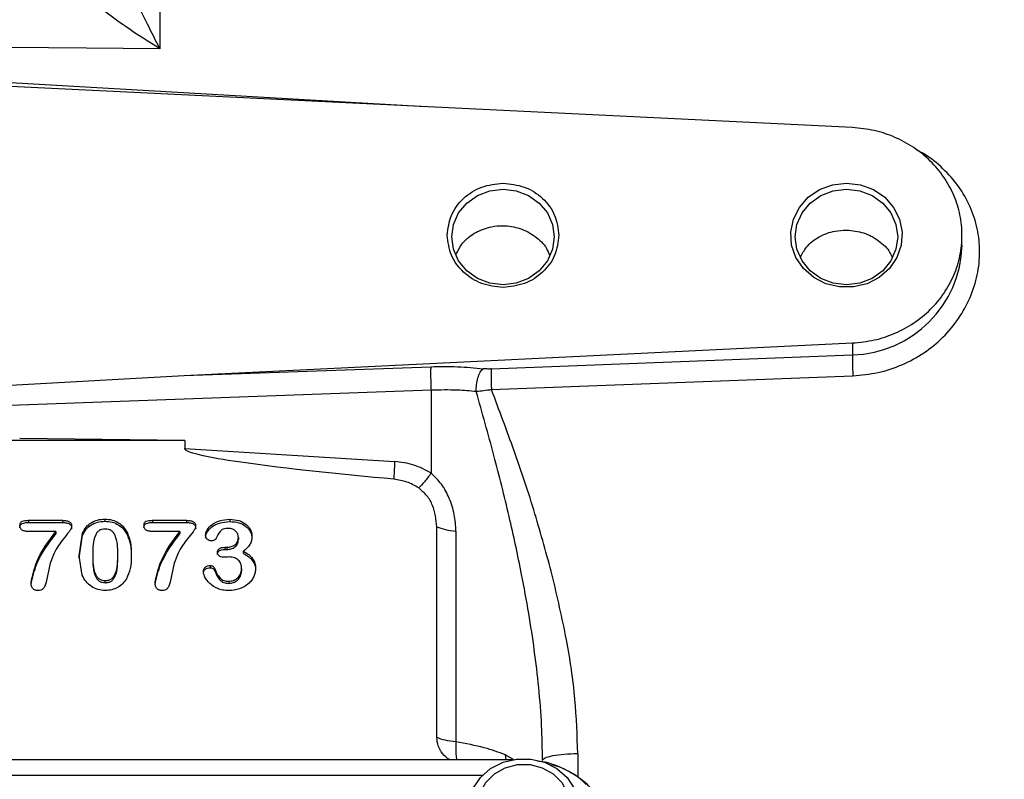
# Model space of a CAD drawing. Header units: inches. Extents: x 0.6 to 16.3, y -0.3 to 11.5.
# Tile 6 of 15: x 4.3 to 6.4, y 7.3 to 9. Entities that reach past the tile are written whole.
import ezdxf

# ---------------------------------------------------------------- set-up
doc = ezdxf.new("R2010")
doc.units = ezdxf.units.IN
doc.header["$MEASUREMENT"] = 0
doc.styles.add('SLDTEXTSTYLE0', font='TXT', dxfattribs={"width": 0.75})
doc.dimstyles.new('SLDDIMSTYLE2', dxfattribs={"dimtxt": 0.137795, "dimasz": 0.14, "dimexe": 0, "dimexo": 0.0625, "dimgap": 0.034449, "dimtad": 0, "dimdec": 1, "dimlfac": 1.5, "dimrnd": 1e-09, "dimzin": 12, "dimdsep": 46, "dimtxsty": 'SLDTEXTSTYLE0', "dimblk1": 'CLOSED', "dimblk2": 'CLOSED', "dimsah": 1, "dimcen": 0.09, "dimadec": 0, "dimazin": 3, "dimtfac": 1, "dimtdec": 1, "dimtofl": 0, "dimtmove": 0, "dimatfit": 3, "dimldrblk": 'CLOSED', "dimfxl": 0, "dimfrac": 2, "dimtolj": 1, "dimtzin": 12, "dimarcsym": 0})

# ---------------------------------------------------------------- blocks, each defined once
blk = doc.blocks.new('_Closed')
at = {"color": 0, "linetype": 'ByBlock', "lineweight": -2}
for p, q in [((-1, 0.166667), (0, 0)), ((-1, 0.166667), (-1, -0.166667)), ((0, 0), (-1, -0.166667)), ((0, 0), (-1, 0))]:
    blk.add_line(p, q, dxfattribs=at)
blk = doc.blocks.new('_D_9')
at = {"color": 7, "linetype": 'Continuous', "lineweight": 0}
for p, q in [((6.4153, 10.8832), (6.3733, 10.8832)), ((6.3733, 10.8832), (6.3733, 10.6645)), ((6.7208, 10.8832), (6.7627, 10.8832)), ((6.7627, 10.8832), (6.7627, 10.6645)), ((4.2624, 10.6175), (4.2624, 10.7241)), ((9.4388, 8.5455), (9.4388, 10.7241)), ((4.2624, 10.6848), (6.2525, 10.6848)), ((9.4388, 10.6848), (6.8836, 10.6848)), ((6.3733, 10.6645), (6.4153, 10.6645)), ((6.7627, 10.6645), (6.7208, 10.6645))]:
    blk.add_line(p, q, dxfattribs=at)
at = {"color": 7, "linetype": 'Continuous', "lineweight": 18, "xscale": 0.14, "yscale": 0.14, "rotation": 180.0000000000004}
blk.add_blockref('_Closed', (4.2624, 10.6848), dxfattribs=at)
at = {"color": 7, "linetype": 'Continuous', "lineweight": 18, "xscale": 0.14, "yscale": 0.14}
blk.add_blockref('_Closed', (9.4388, 10.6848), dxfattribs=at)
at = {"color": 7, "linetype": 'Continuous', "lineweight": 18, "char_height": 0.1378, "attachment_point": 1, "style": 'SLDTEXTSTYLE0'}
for s, insert in [('197', (6.4153, 10.8421)), ('7.8', (6.4408, 10.6359))]:
    blk.add_mtext(s, dxfattribs=dict(at, insert=insert))

msp = doc.modelspace()

# ---------------------------------------------------------------- linework, layer by layer
at = {"color": 7, "linetype": 'Continuous', "lineweight": 25}
for p, q in [((4.59, 9.4497), (4.59, 8.9194)), ((4.4291, 8.9211), (4.2624, 8.9229)), ((4.59, 8.9194), (4.4291, 8.9211)), ((6.109, 8.7469), (4.2624, 8.8372)), ((6.096, 8.5221), (6.0958, 8.5221)), ((6.3491, 8.4889), (6.3491, 8.5107)), ((4.6429, 8.2028), (6.109, 8.2745)), ((6.109, 8.2745), (6.109, 8.2485)), ((5.3164, 8.2175), (6.109, 8.2485)), ((4.6429, 8.2028), (5.1839, 8.2225)), ((4.2622, 8.182), (4.6429, 8.2028)), ((5.3171, 8.1721), (6.1097, 8.2025)), ((5.1846, 8.1708), (4.2624, 8.1373)), ((5.1846, 8.1708), (5.1846, 7.9891)), ((4.6443, 8.0607), (3.8806, 8.0607)), ((4.6443, 8.0607), (4.2823, 8.0652)), ((4.6443, 8.0607), (4.6443, 8.043)), ((4.6443, 8.043), (5.1047, 8.0147)), ((4.3015, 7.8855), (4.376, 7.8855)), ((4.3015, 7.8855), (4.3015, 7.8807)), ((4.376, 7.8855), (4.376, 7.8807)), ((4.4692, 7.8881), (4.4692, 7.8834)), ((4.5735, 7.8855), (4.648, 7.8855)), ((4.5735, 7.8855), (4.5735, 7.8807)), ((4.648, 7.8855), (4.648, 7.8807)), ((4.743, 7.8877), (4.743, 7.8829)), ((4.3015, 7.8807), (4.376, 7.8807)), ((4.3614, 7.861), (4.3015, 7.861)), ((4.3614, 7.861), (4.3614, 7.8562)), ((4.5735, 7.8807), (4.648, 7.8807)), ((4.6334, 7.861), (4.5735, 7.861)), ((4.6334, 7.861), (4.6334, 7.8562)), ((5.1972, 7.4091), (5.1972, 7.8713)), ((5.2391, 7.8617), (5.2391, 7.3995)), ((4.4127, 7.8073), (4.4201, 7.8574)), ((4.4127, 7.8025), (4.4201, 7.8526)), ((4.4201, 7.8574), (4.4201, 7.8526)), ((4.5186, 7.8577), (4.5186, 7.853)), ((4.7619, 7.8482), (4.7619, 7.8434)), ((4.7322, 7.8263), (4.7367, 7.8263)), ((4.7322, 7.8263), (4.7322, 7.8216)), ((4.7322, 7.8216), (4.7367, 7.8216)), ((4.7367, 7.8263), (4.7367, 7.8216)), ((4.4194, 7.7654), (4.4127, 7.8073)), ((4.4433, 7.8055), (4.4433, 7.8103)), ((4.4965, 7.8111), (4.4965, 7.8064)), ((4.7729, 7.8129), (4.7729, 7.8177)), ((4.3489, 7.7912), (4.3403, 7.7502)), ((4.621, 7.7912), (4.6123, 7.7502)), ((4.6999, 7.7864), (4.6999, 7.7816)), ((4.7097, 7.7805), (4.7097, 7.7757)), ((4.769, 7.779), (4.769, 7.7742)), ((4.4698, 7.7479), (4.4698, 7.7527)), ((4.7408, 7.7519), (4.7408, 7.7471)), ((5.3615, 7.3602), (3.164, 7.3602))]:
    msp.add_line(p, q, dxfattribs=at)
at = {"color": 8, "linetype": 'Continuous', "lineweight": 25}
for p, q in [((5.1721, 8.7927), (4.2624, 8.8452)), ((5.3491, 7.3602), (5.3477, 7.3712)), ((5.3477, 7.3712), (5.3666, 7.3602)), ((5.5063, 7.3741), (5.5063, 7.3214)), ((5.2974, 7.326), (3.2282, 7.326))]:
    msp.add_line(p, q, dxfattribs=at)
at = {"color": 7, "linetype": 'Continuous', "lineweight": 25, "flags": 128}
for points in [[(6.0958, 8.625), (6.1262, 8.6214), (6.1547, 8.6108), (6.1796, 8.594), (6.1991, 8.5719), (6.2122, 8.546), (6.2179, 8.5179), (6.216, 8.4893), (6.2065, 8.462), (6.1901, 8.4378), (6.1677, 8.4182), (6.1408, 8.4044), (6.1111, 8.3973), (6.0804, 8.3973), (6.0507, 8.4044), (6.0238, 8.4182), (6.0015, 8.4378), (5.985, 8.462), (5.9755, 8.4893), (5.9736, 8.5179), (5.9794, 8.546), (5.9924, 8.5719), (6.012, 8.594), (6.0368, 8.6108), (6.0653, 8.6214), (6.0958, 8.625)], [(5.3424, 8.4022), (5.3133, 8.4057), (5.2862, 8.4162), (5.263, 8.4329), (5.2451, 8.4546), (5.2339, 8.4799), (5.23, 8.5071), (5.2339, 8.5343), (5.2451, 8.5596), (5.263, 8.5813), (5.2862, 8.598), (5.3133, 8.6085), (5.3424, 8.612), (5.3715, 8.6085), (5.3986, 8.598), (5.4219, 8.5813), (5.4398, 8.5596), (5.451, 8.5343), (5.4548, 8.5071), (5.451, 8.4799), (5.4398, 8.4546), (5.4219, 8.4329), (5.3986, 8.4162), (5.3715, 8.4057), (5.3424, 8.4022)], [(6.0958, 8.4022), (6.0667, 8.4057), (6.0396, 8.4162), (6.0163, 8.4329), (5.9984, 8.4546), (5.9872, 8.4799), (5.9834, 8.5071), (5.9872, 8.5343), (5.9984, 8.5596), (6.0163, 8.5813), (6.0396, 8.598), (6.0667, 8.6085), (6.0958, 8.612), (6.1249, 8.6085), (6.152, 8.598), (6.1753, 8.5813), (6.1931, 8.5596), (6.2043, 8.5343), (6.2082, 8.5071), (6.2043, 8.4799), (6.1931, 8.4546), (6.1753, 8.4329), (6.152, 8.4162), (6.1249, 8.4057), (6.0958, 8.4022)], [(5.3131, 7.1561), (5.3033, 7.1638), (5.2836, 7.186), (5.2705, 7.2121), (5.2647, 7.2405), (5.2666, 7.2693), (5.2762, 7.2967), (5.2927, 7.3211), (5.3153, 7.3409), (5.3424, 7.3548), (5.3723, 7.362), (5.4032, 7.362), (5.4332, 7.3548), (5.4603, 7.3409), (5.4828, 7.3211), (5.4994, 7.2967), (5.5089, 7.2693), (5.5109, 7.2405), (5.5051, 7.2121), (5.4919, 7.186), (5.4722, 7.1638), (5.4657, 7.1585)], [(5.3878, 7.1601), (5.3603, 7.1637), (5.3348, 7.174), (5.3132, 7.1904), (5.2972, 7.2116), (5.2879, 7.236), (5.286, 7.2619), (5.2917, 7.2873), (5.3044, 7.3103), (5.3234, 7.3292), (5.3471, 7.3427), (5.3739, 7.3497), (5.4017, 7.3497), (5.4284, 7.3427), (5.4521, 7.3292), (5.4711, 7.3103), (5.4839, 7.2873), (5.4895, 7.2619), (5.4876, 7.236), (5.4783, 7.2116), (5.4623, 7.1904), (5.4408, 7.174), (5.4153, 7.1637), (5.3878, 7.1601)]]:
    msp.add_lwpolyline(points, dxfattribs=at)
at = {"color": 8, "linetype": 'Continuous', "lineweight": 25}
msp.add_arc((6.1029, 8.4947), 0.2463, 271.4321, 358.6296, dxfattribs=at)
at = {"color": 7, "linetype": 'Continuous', "lineweight": 25}
for points, knots in [([(4.59, 8.9194), (4.5808, 8.9374), (4.564, 8.9707), (4.5396, 9.0209), (4.5167, 9.07), (4.4946, 9.1202), (4.4739, 9.1704), (4.462, 9.2043), (4.4563, 9.2206)], [0, 0, 0, 0, 0.193195, 0.356785, 0.521508, 0.69228, 0.851574, 1, 1, 1, 1]), ([(4.59, 8.9194), (4.5652, 8.935), (4.5159, 8.9662), (4.4447, 9.0194), (4.378, 9.0765), (4.3408, 9.1205), (4.3226, 9.142)], [0, 0, 0, 0, 0.258205, 0.513587, 0.762172, 1, 1, 1, 1]), ([(5.2387, 8.4676), (5.2434, 8.4768), (5.2534, 8.4965), (5.2816, 8.5182), (5.313, 8.5298), (5.3466, 8.5328), (5.3804, 8.5273), (5.4135, 8.5096), (5.4361, 8.4883), (5.4424, 8.472), (5.4444, 8.4668)], [0, 0, 0, 0, 0.123817, 0.266594, 0.409822, 0.504878, 0.647508, 0.790138, 0.932789, 1, 1, 1, 1]), ([(5.9951, 8.4632), (5.9989, 8.4706), (6.0082, 8.4885), (6.0351, 8.5086), (6.0663, 8.5208), (6.0874, 8.5217), (6.0958, 8.5221)], [0, 0, 0, 0, 0.208039, 0.504755, 0.802423, 1, 1, 1, 1]), ([(6.096, 8.5221), (6.1087, 8.5208), (6.134, 8.5183), (6.1669, 8.4999), (6.1887, 8.48), (6.1945, 8.4652), (6.196, 8.4614)], [0, 0, 0, 0, 0.299272, 0.598546, 0.897871, 1, 1, 1, 1]), ([(6.109, 8.2485), (6.1089, 8.246), (6.1087, 8.2411), (6.1088, 8.2283), (6.1092, 8.2149), (6.1095, 8.2066), (6.1097, 8.2025)], [0, 0, 0, 0, 0.280042, 0.559389, 0.779742, 1, 1, 1, 1]), ([(5.1839, 8.2225), (5.2037, 8.2228), (5.2434, 8.2235), (5.2802, 8.2199), (5.2986, 8.2181)], [0, 0, 0, 0, 0.500031, 1, 1, 1, 1]), ([(5.2837, 8.1679), (5.2837, 8.1729), (5.2838, 8.183), (5.287, 8.1982), (5.2921, 8.2111), (5.2965, 8.2158), (5.2986, 8.2181)], [0, 0, 0, 0, 0.249932, 0.499864, 0.74956, 1, 1, 1, 1]), ([(5.3164, 8.2175), (5.3133, 8.2174), (5.3072, 8.2173), (5.3015, 8.2178), (5.2986, 8.2181)], [0, 0, 0, 0, 0.498299, 1, 1, 1, 1]), ([(5.3164, 8.2175), (5.3163, 8.2153), (5.3161, 8.2111), (5.3161, 8.1997), (5.3164, 8.1862), (5.3168, 8.1768), (5.3171, 8.1721)], [0, 0, 0, 0, 0.250293, 0.500089, 0.750049, 1, 1, 1, 1]), ([(5.2837, 8.1679), (5.2701, 8.1691), (5.2384, 8.1721), (5.2041, 8.1713), (5.1846, 8.1708)], [0, 0, 0, 0, 0.430266, 1, 1, 1, 1]), ([(5.3171, 8.1721), (5.3113, 8.1711), (5.2997, 8.1691), (5.289, 8.1683), (5.2837, 8.1679)], [0, 0, 0, 0, 0.501168, 1, 1, 1, 1]), ([(5.4291, 7.3585), (5.4287, 7.3842), (5.4278, 7.4376), (5.4213, 7.5186), (5.4116, 7.6006), (5.3989, 7.6834), (5.3809, 7.7814), (5.3557, 7.897), (5.3223, 8.031), (5.2969, 8.1212), (5.2837, 8.1679)], [0, 0, 0, 0, 0.092948, 0.193504, 0.293214, 0.391354, 0.496215, 0.65355, 0.821046, 1, 1, 1, 1]), ([(5.4503, 7.7653), (5.4381, 7.8103), (5.4131, 7.9022), (5.3677, 8.038), (5.3339, 8.1275), (5.3171, 8.1721)], [0, 0, 0, 0, 0.324865, 0.663602, 1, 1, 1, 1]), ([(5.1027, 7.9757), (4.9889, 7.9865), (4.8452, 8.0001), (4.6949, 8.0237), (4.6565, 8.034), (4.647, 8.0388), (4.6449, 8.0411), (4.6443, 8.0422), (4.6443, 8.0427), (4.6443, 8.043)], [0, 0, 0, 0, 0.735251, 0.928208, 0.97782, 0.991721, 0.996351, 0.998252, 1, 1, 1, 1]), ([(5.1846, 7.9891), (5.1722, 7.9958), (5.1473, 8.0093), (5.1189, 8.0129), (5.1047, 8.0147)], [0, 0, 0, 0, 0.499976, 1, 1, 1, 1]), ([(5.1574, 7.9566), (5.149, 7.9614), (5.1321, 7.9711), (5.1125, 7.9742), (5.1027, 7.9757)], [0, 0, 0, 0, 0.500978, 1, 1, 1, 1]), ([(5.1846, 7.9891), (5.1796, 7.9823), (5.1695, 7.9688), (5.1615, 7.9606), (5.1574, 7.9566)], [0, 0, 0, 0, 0.4999675, 1, 1, 1, 1]), ([(5.2391, 7.8617), (5.2384, 7.874), (5.237, 7.8984), (5.2258, 7.9334), (5.2091, 7.965), (5.1926, 7.9812), (5.1846, 7.9891)], [0, 0, 0, 0, 0.265064, 0.523137, 0.769495, 1, 1, 1, 1]), ([(5.1972, 7.8713), (5.1955, 7.8873), (5.1928, 7.9113), (5.1766, 7.9402), (5.1638, 7.9511), (5.1574, 7.9566)], [0, 0, 0, 0, 0.498295, 0.748708, 1, 1, 1, 1]), ([(4.2829, 7.8741), (4.2829, 7.8752), (4.283, 7.8772), (4.2839, 7.88), (4.2855, 7.8821), (4.2888, 7.8841), (4.2942, 7.8853), (4.2989, 7.8854), (4.3015, 7.8855)], [0, 0, 0, 0, 0.136035, 0.251228, 0.353884, 0.455432, 0.693783, 1, 1, 1, 1]), ([(4.376, 7.8855), (4.3791, 7.8854), (4.3844, 7.8852), (4.3906, 7.8833), (4.3937, 7.8806), (4.3952, 7.8782), (4.3961, 7.8752), (4.3962, 7.8731), (4.3963, 7.872)], [0, 0, 0, 0, 0.324083, 0.560406, 0.660399, 0.762283, 0.873541, 1, 1, 1, 1]), ([(4.4201, 7.8574), (4.4225, 7.862), (4.4271, 7.8709), (4.4388, 7.8809), (4.4531, 7.8872), (4.4637, 7.8878), (4.4692, 7.8881)], [0, 0, 0, 0, 0.259574, 0.499925, 0.740236, 1, 1, 1, 1]), ([(4.4201, 7.8526), (4.4225, 7.8572), (4.4271, 7.8661), (4.4388, 7.8761), (4.4531, 7.8824), (4.4637, 7.883), (4.4692, 7.8834)], [0, 0, 0, 0, 0.259698, 0.499935, 0.740361, 1, 1, 1, 1]), ([(4.4692, 7.8881), (4.4746, 7.8878), (4.485, 7.8872), (4.4993, 7.8809), (4.511, 7.871), (4.516, 7.8623), (4.5186, 7.8577)], [0, 0, 0, 0, 0.256598, 0.497206, 0.737024, 1, 1, 1, 1]), ([(4.4692, 7.8834), (4.4746, 7.883), (4.485, 7.8824), (4.4993, 7.8762), (4.511, 7.8662), (4.516, 7.8575), (4.5186, 7.853)], [0, 0, 0, 0, 0.256718, 0.497216, 0.737148, 1, 1, 1, 1]), ([(4.5549, 7.8741), (4.555, 7.8752), (4.555, 7.8772), (4.556, 7.88), (4.5576, 7.8821), (4.5608, 7.8841), (4.5663, 7.8853), (4.5709, 7.8854), (4.5735, 7.8855)], [0, 0, 0, 0, 0.136035, 0.251228, 0.353884, 0.455432, 0.693783, 1, 1, 1, 1]), ([(4.648, 7.8855), (4.6511, 7.8854), (4.6564, 7.8852), (4.6626, 7.8833), (4.6657, 7.8806), (4.6673, 7.8782), (4.6682, 7.8752), (4.6683, 7.8731), (4.6683, 7.872)], [0, 0, 0, 0, 0.324083, 0.560406, 0.660399, 0.762283, 0.873541, 1, 1, 1, 1]), ([(4.69, 7.8528), (4.6902, 7.8547), (4.6906, 7.8587), (4.6946, 7.867), (4.7039, 7.8771), (4.7214, 7.8861), (4.7354, 7.8871), (4.743, 7.8877)], [0, 0, 0, 0, 0.0853263, 0.1817708, 0.408011, 0.6802175, 1, 1, 1, 1]), ([(4.69, 7.848), (4.6902, 7.8499), (4.6906, 7.8539), (4.6946, 7.8622), (4.7039, 7.8723), (4.7214, 7.8813), (4.7354, 7.8823), (4.743, 7.8829)], [0, 0, 0, 0, 0.085406, 0.181775, 0.408014, 0.680219, 1, 1, 1, 1]), ([(4.743, 7.8877), (4.7498, 7.8872), (4.7625, 7.8863), (4.7764, 7.8792), (4.7845, 7.8716), (4.7887, 7.865), (4.7913, 7.8577), (4.7916, 7.8526), (4.7918, 7.85)], [0, 0, 0, 0, 0.284239, 0.53584, 0.653928, 0.76842, 0.882598, 1, 1, 1, 1]), ([(4.743, 7.8829), (4.7498, 7.8824), (4.7625, 7.8816), (4.7765, 7.8744), (4.7845, 7.8668), (4.7887, 7.8602), (4.7913, 7.8529), (4.7916, 7.8478), (4.7918, 7.8452)], [0, 0, 0, 0, 0.284241, 0.535843, 0.654117, 0.768423, 0.882701, 1, 1, 1, 1]), ([(4.2829, 7.8694), (4.2829, 7.8705), (4.283, 7.8725), (4.2839, 7.8752), (4.2855, 7.8774), (4.2888, 7.8793), (4.2942, 7.8805), (4.2989, 7.8806), (4.3015, 7.8807)], [0, 0, 0, 0, 0.13624, 0.251492, 0.354081, 0.455499, 0.694432, 1, 1, 1, 1]), ([(4.3015, 7.861), (4.2988, 7.8611), (4.2939, 7.8613), (4.2883, 7.8633), (4.2854, 7.8659), (4.2839, 7.8683), (4.283, 7.8711), (4.2829, 7.8731), (4.2829, 7.8741)], [0, 0, 0, 0, 0.307352, 0.546387, 0.652221, 0.758481, 0.872423, 1, 1, 1, 1]), ([(4.3072, 7.7488), (4.3106, 7.7644), (4.3198, 7.8052), (4.3454, 7.8397), (4.3614, 7.861)], [0, 0, 0, 0, 0.380583, 1, 1, 1, 1]), ([(4.3963, 7.872), (4.3962, 7.8712), (4.3959, 7.8689), (4.3939, 7.8649), (4.3879, 7.8565), (4.3782, 7.8455), (4.367, 7.8301), (4.3567, 7.8124), (4.3517, 7.7988), (4.3489, 7.7912)], [0, 0, 0, 0, 0.0255614, 0.0743931, 0.1382907, 0.3533815, 0.5337641, 0.7422867, 1, 1, 1, 1]), ([(4.376, 7.8807), (4.3791, 7.8806), (4.3834, 7.8805), (4.3886, 7.8791), (4.3915, 7.8777), (4.3937, 7.8758), (4.3952, 7.8734), (4.3961, 7.8704), (4.3962, 7.8683), (4.3963, 7.8672)], [0, 0, 0, 0, 0.324163, 0.451871, 0.560974, 0.661015, 0.762853, 0.873913, 1, 1, 1, 1]), ([(4.4433, 7.8103), (4.4433, 7.8251), (4.4432, 7.8422), (4.4521, 7.8592), (4.4568, 7.8638), (4.4628, 7.8666), (4.4673, 7.8669), (4.4696, 7.867)], [0, 0, 0, 0, 0.630832, 0.731187, 0.819991, 0.906328, 1, 1, 1, 1]), ([(4.4696, 7.867), (4.472, 7.8669), (4.4766, 7.8666), (4.4828, 7.8638), (4.4876, 7.8592), (4.4967, 7.8426), (4.4966, 7.8256), (4.4965, 7.8111)], [0, 0, 0, 0, 0.098523, 0.18739, 0.275879, 0.378904, 1, 1, 1, 1]), ([(4.5549, 7.8694), (4.555, 7.8705), (4.555, 7.8725), (4.556, 7.8752), (4.5576, 7.8774), (4.5608, 7.8793), (4.5663, 7.8805), (4.5709, 7.8806), (4.5735, 7.8807)], [0, 0, 0, 0, 0.13624, 0.251492, 0.354081, 0.455499, 0.694432, 1, 1, 1, 1]), ([(4.5735, 7.861), (4.5708, 7.8611), (4.5659, 7.8613), (4.5604, 7.8633), (4.5574, 7.8659), (4.5559, 7.8683), (4.5551, 7.8711), (4.555, 7.8731), (4.5549, 7.8741)], [0, 0, 0, 0, 0.307352, 0.546387, 0.652221, 0.758481, 0.872423, 1, 1, 1, 1]), ([(4.5792, 7.7488), (4.5827, 7.7644), (4.5918, 7.8052), (4.6175, 7.8397), (4.6334, 7.861)], [0, 0, 0, 0, 0.3805832, 1, 1, 1, 1]), ([(4.6683, 7.872), (4.6682, 7.8712), (4.668, 7.8689), (4.666, 7.8649), (4.6599, 7.8565), (4.6503, 7.8455), (4.639, 7.8301), (4.6287, 7.8124), (4.6238, 7.7988), (4.621, 7.7912)], [0, 0, 0, 0, 0.025561, 0.074393, 0.138291, 0.353382, 0.533764, 0.742287, 1, 1, 1, 1]), ([(4.648, 7.8807), (4.6511, 7.8806), (4.6555, 7.8805), (4.6606, 7.8791), (4.6635, 7.8777), (4.6657, 7.8758), (4.6673, 7.8734), (4.6682, 7.8704), (4.6683, 7.8683), (4.6683, 7.8672)], [0, 0, 0, 0, 0.3241632, 0.4518713, 0.5609743, 0.6610146, 0.7628527, 0.8739127, 1, 1, 1, 1]), ([(4.7399, 7.8677), (4.7361, 7.8675), (4.7308, 7.8672), (4.7248, 7.8642), (4.718, 7.8579), (4.7151, 7.8509), (4.7127, 7.8451)], [0, 0, 0, 0, 0.2837427, 0.4004737, 0.5049217, 1, 1, 1, 1]), ([(4.7619, 7.8482), (4.7616, 7.8507), (4.7611, 7.8558), (4.757, 7.8613), (4.7528, 7.8646), (4.7476, 7.8672), (4.743, 7.8675), (4.7399, 7.8677)], [0, 0, 0, 0, 0.238971, 0.479096, 0.603797, 0.728532, 1, 1, 1, 1]), ([(4.3072, 7.7441), (4.3106, 7.7596), (4.3198, 7.8004), (4.3454, 7.8349), (4.3614, 7.8562)], [0, 0, 0, 0, 0.380583, 1, 1, 1, 1]), ([(4.5186, 7.8577), (4.5211, 7.8509), (4.5268, 7.8351), (4.527, 7.8185), (4.5271, 7.8091)], [0, 0, 0, 0, 0.435339, 1, 1, 1, 1]), ([(4.5186, 7.853), (4.5211, 7.8461), (4.5268, 7.8304), (4.527, 7.8137), (4.5271, 7.8043)], [0, 0, 0, 0, 0.435339, 1, 1, 1, 1]), ([(4.5792, 7.7441), (4.5827, 7.7596), (4.5918, 7.8004), (4.6175, 7.8349), (4.6334, 7.8562)], [0, 0, 0, 0, 0.380583, 1, 1, 1, 1]), ([(4.7019, 7.8405), (4.7012, 7.8405), (4.6998, 7.8406), (4.6969, 7.8415), (4.6942, 7.8433), (4.6921, 7.8456), (4.6904, 7.8485), (4.6902, 7.8511), (4.69, 7.8528)], [0, 0, 0, 0, 0.109931, 0.220975, 0.463816, 0.593368, 0.72218, 1, 1, 1, 1]), ([(4.7127, 7.8451), (4.7125, 7.8447), (4.7121, 7.844), (4.7108, 7.8427), (4.7086, 7.8415), (4.7055, 7.8406), (4.7032, 7.8405), (4.7019, 7.8405)], [0, 0, 0, 0, 0.1018108, 0.2065771, 0.4400913, 0.7048708, 1, 1, 1, 1]), ([(4.7367, 7.8263), (4.74, 7.8266), (4.7464, 7.8271), (4.7535, 7.8308), (4.7579, 7.8349), (4.7603, 7.8388), (4.7617, 7.8433), (4.7618, 7.8465), (4.7619, 7.8482)], [0, 0, 0, 0, 0.25195, 0.493492, 0.614205, 0.734247, 0.860789, 1, 1, 1, 1]), ([(4.7367, 7.8216), (4.74, 7.8218), (4.7464, 7.8223), (4.7535, 7.8261), (4.7579, 7.8302), (4.7603, 7.8341), (4.7617, 7.8385), (4.7618, 7.8417), (4.7619, 7.8434)], [0, 0, 0, 0, 0.25217, 0.493525, 0.614335, 0.734417, 0.860919, 1, 1, 1, 1]), ([(4.7918, 7.85), (4.7916, 7.8467), (4.7912, 7.8405), (4.7857, 7.8286), (4.7781, 7.8221), (4.7729, 7.8177)], [0, 0, 0, 0, 0.25506, 0.488673, 1, 1, 1, 1]), ([(4.7162, 7.8152), (4.7162, 7.816), (4.7163, 7.8176), (4.7171, 7.8198), (4.7184, 7.8217), (4.7201, 7.8234), (4.7224, 7.8247), (4.7265, 7.8261), (4.7298, 7.8262), (4.7322, 7.8263)], [0, 0, 0, 0, 0.112727, 0.21922, 0.325103, 0.436096, 0.554994, 0.685767, 1, 1, 1, 1]), ([(4.7162, 7.8105), (4.7162, 7.8113), (4.7163, 7.8128), (4.7171, 7.815), (4.7184, 7.8169), (4.7201, 7.8186), (4.7225, 7.82), (4.7265, 7.8213), (4.7298, 7.8215), (4.7322, 7.8216)], [0, 0, 0, 0, 0.112982, 0.219554, 0.325361, 0.436166, 0.555326, 0.686195, 1, 1, 1, 1]), ([(4.4698, 7.7527), (4.4675, 7.7529), (4.463, 7.7531), (4.4569, 7.7561), (4.4522, 7.7608), (4.4431, 7.778), (4.4432, 7.7954), (4.4433, 7.8103)], [0, 0, 0, 0, 0.093685, 0.179947, 0.26834, 0.371448, 1, 1, 1, 1]), ([(4.4698, 7.7479), (4.4675, 7.7481), (4.463, 7.7484), (4.457, 7.7513), (4.4522, 7.7561), (4.4431, 7.7732), (4.4432, 7.7906), (4.4433, 7.8055)], [0, 0, 0, 0, 0.093556, 0.179923, 0.268001, 0.371434, 1, 1, 1, 1]), ([(4.4965, 7.8111), (4.4967, 7.7961), (4.4969, 7.7786), (4.4878, 7.7612), (4.4831, 7.7562), (4.4769, 7.7532), (4.4722, 7.7529), (4.4698, 7.7527)], [0, 0, 0, 0, 0.624418, 0.728887, 0.817027, 0.904547, 1, 1, 1, 1]), ([(4.4965, 7.8064), (4.4967, 7.7913), (4.4969, 7.7738), (4.4878, 7.7564), (4.4831, 7.7514), (4.4769, 7.7484), (4.4723, 7.7481), (4.4698, 7.7479)], [0, 0, 0, 0, 0.624415, 0.72857, 0.817017, 0.904289, 1, 1, 1, 1]), ([(4.5271, 7.8091), (4.5271, 7.7991), (4.5271, 7.7811), (4.5199, 7.7646), (4.5166, 7.7572)], [0, 0, 0, 0, 0.555597, 1, 1, 1, 1]), ([(4.7291, 7.8044), (4.7272, 7.8045), (4.7245, 7.8046), (4.7214, 7.8059), (4.7195, 7.8072), (4.718, 7.8088), (4.7165, 7.8114), (4.7163, 7.8137), (4.7162, 7.8152)], [0, 0, 0, 0, 0.28104, 0.404049, 0.521528, 0.635146, 0.749191, 1, 1, 1, 1]), ([(4.742, 7.8052), (4.7397, 7.8051), (4.7361, 7.8049), (4.7318, 7.8045), (4.7298, 7.8044), (4.7291, 7.8044)], [0, 0, 0, 0, 0.534794, 0.834424, 1, 1, 1, 1]), ([(4.769, 7.779), (4.7688, 7.7828), (4.7684, 7.7882), (4.7652, 7.7945), (4.762, 7.7984), (4.758, 7.8015), (4.7515, 7.8046), (4.7459, 7.805), (4.742, 7.8052)], [0, 0, 0, 0, 0.269749, 0.389969, 0.506846, 0.622633, 0.739981, 1, 1, 1, 1]), ([(4.7729, 7.8177), (4.777, 7.8154), (4.7846, 7.811), (4.7933, 7.802), (4.7988, 7.7916), (4.7994, 7.7842), (4.7997, 7.7804)], [0, 0, 0, 0, 0.279828, 0.527212, 0.760172, 1, 1, 1, 1]), ([(4.7729, 7.8129), (4.777, 7.8106), (4.7846, 7.8063), (4.7933, 7.7973), (4.7988, 7.7869), (4.7994, 7.7794), (4.7997, 7.7756)], [0, 0, 0, 0, 0.2798277, 0.527212, 0.7601719, 1, 1, 1, 1]), ([(4.6852, 7.773), (4.6854, 7.7749), (4.6857, 7.7776), (4.6875, 7.7808), (4.69, 7.7834), (4.6941, 7.7859), (4.6979, 7.7862), (4.6999, 7.7864)], [0, 0, 0, 0, 0.2585215, 0.3800806, 0.5035966, 0.7458987, 1, 1, 1, 1]), ([(4.6852, 7.7682), (4.6854, 7.7701), (4.6857, 7.7728), (4.6875, 7.776), (4.69, 7.7786), (4.6941, 7.7811), (4.6979, 7.7815), (4.6999, 7.7816)], [0, 0, 0, 0, 0.2600126, 0.3812247, 0.5038603, 0.7475274, 1, 1, 1, 1]), ([(4.6999, 7.7864), (4.7009, 7.7863), (4.703, 7.7861), (4.7059, 7.7848), (4.7084, 7.783), (4.7093, 7.7813), (4.7097, 7.7805)], [0, 0, 0, 0, 0.2492251, 0.5132841, 0.7680413, 1, 1, 1, 1]), ([(4.6999, 7.7816), (4.7009, 7.7815), (4.703, 7.7814), (4.7059, 7.78), (4.7084, 7.7782), (4.7093, 7.7765), (4.7097, 7.7757)], [0, 0, 0, 0, 0.250734, 0.513426, 0.769265, 1, 1, 1, 1]), ([(4.7097, 7.7805), (4.713, 7.7727), (4.7169, 7.7634), (4.7257, 7.7557), (4.7319, 7.7525), (4.7372, 7.7521), (4.7408, 7.7519)], [0, 0, 0, 0, 0.558673, 0.663786, 0.768922, 1, 1, 1, 1]), ([(4.7097, 7.7757), (4.713, 7.7679), (4.7168, 7.7587), (4.7257, 7.7509), (4.7319, 7.7478), (4.7372, 7.7474), (4.7408, 7.7471)], [0, 0, 0, 0, 0.55869, 0.663885, 0.769056, 1, 1, 1, 1]), ([(4.7997, 7.7804), (4.7995, 7.7772), (4.7991, 7.7709), (4.7959, 7.7618), (4.7908, 7.7533), (4.7812, 7.7432), (4.7645, 7.7334), (4.7488, 7.732), (4.7406, 7.7313)], [0, 0, 0, 0, 0.11489, 0.230575, 0.347891, 0.468517, 0.721149, 1, 1, 1, 1]), ([(4.7408, 7.7519), (4.7443, 7.7522), (4.7514, 7.753), (4.7608, 7.7587), (4.7663, 7.7661), (4.7687, 7.7732), (4.7689, 7.7771), (4.769, 7.779)], [0, 0, 0, 0, 0.230148, 0.469793, 0.726191, 0.858828, 1, 1, 1, 1]), ([(4.4701, 7.7316), (4.4646, 7.732), (4.4538, 7.7328), (4.4391, 7.7401), (4.4268, 7.7509), (4.4219, 7.7605), (4.4194, 7.7654)], [0, 0, 0, 0, 0.245947, 0.48929, 0.738236, 1, 1, 1, 1]), ([(4.5166, 7.7572), (4.5139, 7.7534), (4.5086, 7.7459), (4.4973, 7.7378), (4.4842, 7.7325), (4.4748, 7.7319), (4.4701, 7.7316)], [0, 0, 0, 0, 0.257769, 0.504694, 0.749046, 1, 1, 1, 1]), ([(4.7406, 7.7313), (4.7363, 7.7315), (4.7281, 7.7319), (4.7135, 7.7364), (4.6989, 7.7456), (4.6899, 7.7579), (4.686, 7.7671), (4.6855, 7.7712), (4.6852, 7.773)], [0, 0, 0, 0, 0.164026, 0.317071, 0.591702, 0.82765, 0.925159, 1, 1, 1, 1]), ([(4.7408, 7.7471), (4.7443, 7.7474), (4.7514, 7.7482), (4.7608, 7.754), (4.7663, 7.7613), (4.7687, 7.7684), (4.7689, 7.7723), (4.769, 7.7742)], [0, 0, 0, 0, 0.23015, 0.469797, 0.726338, 0.858994, 1, 1, 1, 1]), ([(5.5063, 7.3741), (5.505, 7.4138), (5.5022, 7.497), (5.4825, 7.6281), (5.4614, 7.7182), (5.4503, 7.7653)], [0, 0, 0, 0, 0.303703, 0.636259, 1, 1, 1, 1]), ([(4.3222, 7.7313), (4.3211, 7.7314), (4.319, 7.7315), (4.316, 7.7324), (4.3134, 7.7338), (4.3111, 7.7358), (4.3093, 7.7383), (4.3075, 7.7427), (4.3073, 7.7463), (4.3072, 7.7488)], [0, 0, 0, 0, 0.12032, 0.232382, 0.341633, 0.453928, 0.572073, 0.699559, 1, 1, 1, 1]), ([(4.3403, 7.7502), (4.3395, 7.7471), (4.3382, 7.7419), (4.3348, 7.7362), (4.3313, 7.7336), (4.3276, 7.7317), (4.3244, 7.7315), (4.3222, 7.7313)], [0, 0, 0, 0, 0.336295, 0.579106, 0.680526, 0.781643, 1, 1, 1, 1]), ([(4.5942, 7.7313), (4.5931, 7.7314), (4.591, 7.7315), (4.588, 7.7324), (4.5854, 7.7338), (4.5832, 7.7358), (4.5814, 7.7383), (4.5796, 7.7427), (4.5794, 7.7463), (4.5792, 7.7488)], [0, 0, 0, 0, 0.12032, 0.232382, 0.341633, 0.453928, 0.572073, 0.699559, 1, 1, 1, 1]), ([(4.6123, 7.7502), (4.6116, 7.7471), (4.6102, 7.7419), (4.6068, 7.7362), (4.6034, 7.7336), (4.5996, 7.7317), (4.5964, 7.7315), (4.5942, 7.7313)], [0, 0, 0, 0, 0.336295, 0.579106, 0.680526, 0.781643, 1, 1, 1, 1]), ([(5.2265, 7.3602), (5.226, 7.3604), (5.2192, 7.3632), (5.2093, 7.3737), (5.199, 7.3903), (5.1978, 7.4029), (5.1972, 7.4091)], [0, 0, 0, 0, 0.024713, 0.355632, 0.68655, 1, 1, 1, 1]), ([(5.3477, 7.3712), (5.3327, 7.3766), (5.3004, 7.3883), (5.2605, 7.3956), (5.2391, 7.3995)], [0, 0, 0, 0, 0.462233, 1, 1, 1, 1]), ([(5.5249, 7.3064), (5.519, 7.3119), (5.5022, 7.3278), (5.4676, 7.3446), (5.4368, 7.3557), (5.4199, 7.3569), (5.4177, 7.3571)], [0, 0, 0, 0, 0.203487, 0.579568, 0.947572, 1, 1, 1, 1]), ([(5.54, 7.292), (5.5357, 7.297), (5.5231, 7.3116), (5.4958, 7.3301), (5.4692, 7.3443), (5.4526, 7.3484), (5.449, 7.3493)], [0, 0, 0, 0, 0.18188, 0.538214, 0.899092, 1, 1, 1, 1])]:
    msp.add_open_spline(points, degree=3, knots=knots, dxfattribs=at)
for points in [[(6.109, 8.2745), (6.125, 8.2761), (6.1569, 8.2793), (6.2025, 8.2947), (6.2442, 8.3173), (6.2806, 8.3469), (6.3104, 8.3824), (6.3325, 8.4225), (6.3461, 8.4658), (6.3506, 8.5107), (6.3461, 8.5556), (6.3325, 8.5988), (6.3104, 8.639), (6.2806, 8.6745), (6.2442, 8.7041), (6.2025, 8.7267), (6.1569, 8.7421), (6.125, 8.7453), (6.109, 8.7469)], [(5.22, 8.5107), (5.2219, 8.5257), (5.2256, 8.5556), (5.2539, 8.5934), (5.2943, 8.6198), (5.3264, 8.6232), (5.3424, 8.625)], [(5.3424, 8.625), (5.3585, 8.6232), (5.3906, 8.6198), (5.431, 8.5934), (5.4593, 8.5556), (5.463, 8.5257), (5.4648, 8.5107)], [(5.3424, 8.3964), (5.3264, 8.3981), (5.2943, 8.4016), (5.2539, 8.428), (5.2256, 8.4658), (5.2219, 8.4957), (5.22, 8.5107)], [(5.4648, 8.5107), (5.463, 8.4957), (5.4593, 8.4658), (5.431, 8.428), (5.3906, 8.4016), (5.3585, 8.3981), (5.3424, 8.3964)], [(5.1839, 8.2225), (5.1838, 8.22), (5.1835, 8.2151), (5.1835, 8.2018), (5.1839, 8.1861), (5.1844, 8.1759), (5.1846, 8.1708)], [(5.1047, 8.0147), (5.1043, 8.0069), (5.1034, 7.9913), (5.103, 7.9809), (5.1027, 7.9757)], [(5.1972, 7.8713), (5.2031, 7.8691), (5.215, 7.8647), (5.2311, 7.8627), (5.2391, 7.8617)], [(5.2391, 7.3995), (5.2311, 7.4005), (5.215, 7.4025), (5.2031, 7.4069), (5.1972, 7.4091)], [(5.4291, 7.3585), (5.4303, 7.3605), (5.4326, 7.3645), (5.4503, 7.3696), (5.4757, 7.3732), (5.4961, 7.3738), (5.5063, 7.3741)]]:
    msp.add_open_spline(points, degree=3, dxfattribs=at)
at = {"color": 8, "linetype": 'Continuous', "lineweight": 25}
for points, knots in [([(6.1097, 8.2025), (6.1282, 8.2042), (6.1651, 8.2076), (6.2179, 8.2253), (6.2663, 8.2515), (6.3084, 8.286), (6.3428, 8.3273), (6.3684, 8.3737), (6.3843, 8.4235), (6.3895, 8.4747), (6.3842, 8.5255), (6.3683, 8.574), (6.3429, 8.6188), (6.3081, 8.6576), (6.2767, 8.6839), (6.2558, 8.6943), (6.251, 8.6967)], [0, 0, 0, 0, 0.075929, 0.152043, 0.22778, 0.303132, 0.37829, 0.453335, 0.528101, 0.602766, 0.677353, 0.75204, 0.826941, 0.902086, 0.977542, 1, 1, 1, 1]), ([(5.2391, 7.3995), (5.2389, 7.3945), (5.2385, 7.3844), (5.2392, 7.3716), (5.24, 7.3634), (5.2408, 7.3605), (5.2409, 7.3602)], [0, 0, 0, 0, 0.31529, 0.634386, 0.959337, 1, 1, 1, 1])]:
    msp.add_open_spline(points, degree=3, knots=knots, dxfattribs=at)

# ---------------------------------------------------------------- dimensions: what is measured, and where the dimension line sits
at = {"color": 7, "linetype": 'Continuous', "lineweight": 18}
dim = msp.add_linear_dim(base=(4.2624, 10.6848), p1=(9.4388, 8.5061), p2=(4.2624, 10.5781), dimstyle='SLDDIMSTYLE2', dxfattribs=at)
dim.commit()
dim.dimension.update_dxf_attribs({"geometry": '_D_9', "text_midpoint": (6.568, 10.6848), "dimtype": 160})

doc.saveas('drawing.dxf')
